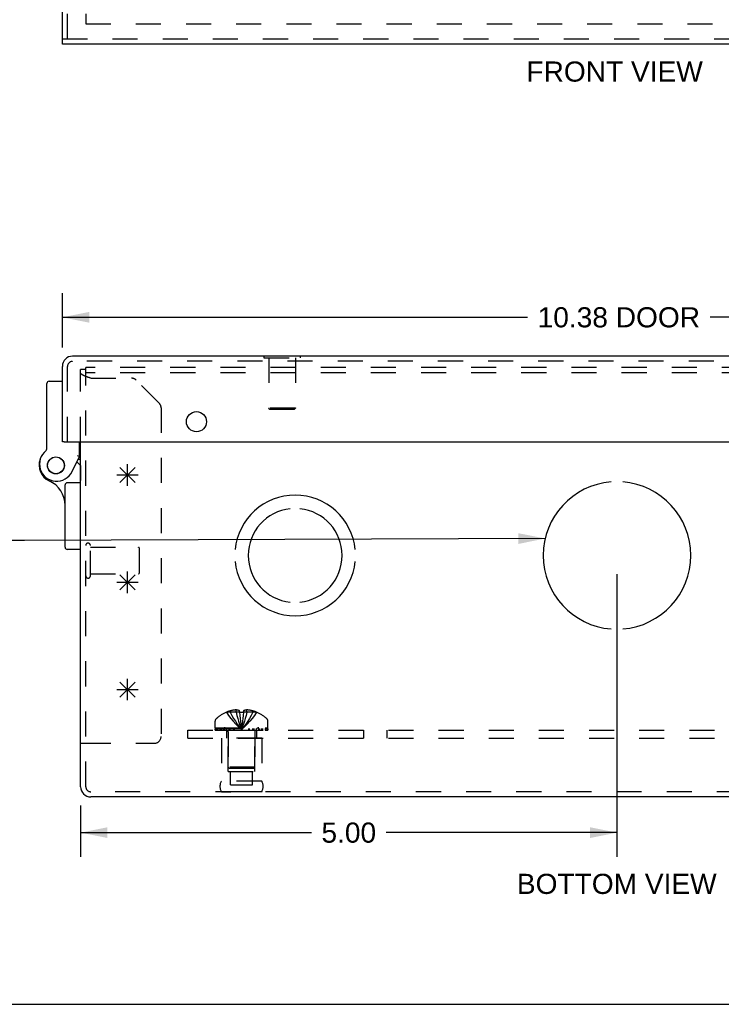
# Model space of a CAD drawing. Header units: inches. Extents: x 0 to 42.5, y 0 to 27.5.
# Tile 2 of 15: x 8.9 to 15.4, y 0 to 9.2. Entities that reach past the tile are written whole.
import ezdxf

# ---------------------------------------------------------------- set-up
doc = ezdxf.new("R2010")
doc.units = ezdxf.units.IN
doc.header["$LTSCALE"] = 2.3375
doc.header["$MEASUREMENT"] = 0
doc.linetypes.add('HIDDEN', pattern=[0.2, 0.1, -0.1])
doc.layers.get('0').update_dxf_attribs({"linetype": 'CONTINUOUS'})
for name, color, linetype in [('DEFAULT_2', 8, 'HIDDEN'), ('DIMENSIONS', 7, 'CONTINUOUS'), ('DOOR_ASSEMBLY', 7, 'CONTINUOUS'), ('OPEN', 7, 'CONTINUOUS'), ('SPOTWELDS', 7, 'CONTINUOUS'), ('SUBPANEL', 7, 'CONTINUOUS')]:
    doc.layers.add(name, color=color, linetype=linetype)
doc.styles.get("Standard").update_dxf_attribs({"font": 'arial.ttf'})
doc.dimstyles.new('DIMSTYLE_1', dxfattribs={"dimtxt": 0.1875, "dimasz": 0.25, "dimexe": 0.09, "dimexo": 0.07, "dimgap": 0.0375, "dimtad": 0, "dimtih": 1, "dimtoh": 1, "dimzin": 4, "dimdsep": 46, "dimtxsty": 'Standard', "dimblk": '_FILLED', "dimblk1": '_FILLED', "dimblk2": '_FILLED', "dimcen": 0.09, "dimadec": 3, "dimazin": 1, "dimtfac": 1, "dimtdec": 3, "dimtofl": 0, "dimtmove": 0, "dimatfit": 3, "dimldrblk": '_FILLED', "dimfxl": 0, "dimtolj": 1, "dimtzin": 4, "dimarcsym": 0})
doc.dimstyles.get("Standard").update_dxf_attribs({"dimtxt": 0.2125, "dimasz": 0.25, "dimexe": 0.09, "dimexo": 0.07, "dimgap": 0.09, "dimtad": 0, "dimtih": 1, "dimtoh": 1, "dimdec": 3, "dimzin": 4, "dimdsep": 46, "dimtxsty": 'Standard', "dimblk": '_FILLED', "dimblk1": '_FILLED', "dimblk2": '_FILLED', "dimcen": 0.09, "dimadec": 3, "dimazin": 1, "dimtp": 0.001, "dimtm": 0.001, "dimtfac": 1, "dimtdec": 3, "dimtofl": 0, "dimtmove": 0, "dimatfit": 3, "dimldrblk": '_FILLED', "dimfxl": 0, "dimtolj": 1, "dimtzin": 4, "dimarcsym": 0})

# ---------------------------------------------------------------- blocks, each defined once
blk = doc.blocks.new('_FILLED')
at = {"color": 0, "linetype": 'ByBlock'}
blk.add_solid([(0, 0), (-1, 0.2), (-1, -0.2)], dxfattribs=at)
blk = doc.blocks.new('*D11')
at = {"layer": 'DIMENSIONS', "color": 2, "linetype": 'Continuous'}
for p, q in [((9.3049, 6.12), (9.3049, 6.6272)), ((19.6799, 6.12), (19.6799, 6.6272)), ((9.3049, 6.4022), (13.6424, 6.4022)), ((19.6799, 6.4022), (15.3425, 6.4022))]:
    blk.add_line(p, q, dxfattribs=at)
at = {"layer": 'DIMENSIONS', "color": 2, "linetype": 'Continuous', "xscale": 0.25, "yscale": 0.25, "zscale": 0.25, "rotation": 180}
blk.add_blockref('_FILLED', (9.3049, 6.4022), dxfattribs=at)
at = {"layer": 'DIMENSIONS', "color": 2, "linetype": 'Continuous', "xscale": 0.25, "yscale": 0.25, "zscale": 0.25}
blk.add_blockref('_FILLED', (19.6799, 6.4022), dxfattribs=at)
at = {"layer": 'DIMENSIONS', "color": 2, "linetype": 'Continuous', "insert": (14.4924, 6.4959), "char_height": 0.1875, "width": 1.512546, "attachment_point": 2, "line_spacing_factor": 0.9}
blk.add_mtext('10.38 DOOR', dxfattribs=at)
blk = doc.blocks.new('*D17')
at = {"layer": 'DIMENSIONS', "color": 2, "linetype": 'Continuous'}
for p, q in [((14.4749, 4.0078), (14.4749, 1.3749)), ((9.4749, 1.8526), (9.4749, 1.3749)), ((9.4749, 1.5999), (11.6264, 1.5999)), ((14.4749, 1.5999), (12.3235, 1.5999))]:
    blk.add_line(p, q, dxfattribs=at)
at = {"layer": 'DIMENSIONS', "color": 2, "linetype": 'Continuous', "xscale": 0.25, "yscale": 0.25, "zscale": 0.25, "rotation": 180}
blk.add_blockref('_FILLED', (9.4749, 1.5999), dxfattribs=at)
at = {"layer": 'DIMENSIONS', "color": 2, "linetype": 'Continuous', "xscale": 0.25, "yscale": 0.25, "zscale": 0.25}
blk.add_blockref('_FILLED', (14.4749, 1.5999), dxfattribs=at)
at = {"layer": 'DIMENSIONS', "color": 2, "linetype": 'Continuous', "insert": (11.9749, 1.6937), "char_height": 0.1875, "width": 0.509526, "attachment_point": 2, "line_spacing_factor": 0.9}
blk.add_mtext('5.00', dxfattribs=at)

msp = doc.modelspace()

# ---------------------------------------------------------------- linework, layer by layer
at = {"color": 3, "linetype": 'Continuous'}
for p, q in [((9.4749, 2.0276), (9.4749, 5.2418)), ((19.3801, 1.9328), (9.5697, 1.9328))]:
    msp.add_line(p, q, dxfattribs=at)
at = {"color": 7, "linetype": 'Continuous'}
for p, q in [((9.4749, 2.4328), (9.5229, 2.4328)), ((0, 0), (42.5, 0))]:
    msp.add_line(p, q, dxfattribs=at)
at = {"color": 3, "linetype": 'Continuous'}
msp.add_arc((9.5697, 2.0276), 0.0948, 180, 270, dxfattribs=at)
at = {"layer": 'DEFAULT_2', "color": 8, "linetype": 'HIDDEN'}
for p, q in [((9.5229, 9.2311), (9.5229, 9.1363)), ((9.5229, 9.1363), (19.4269, 9.1363)), ((9.4749, 5.2418), (9.4749, 5.9148)), ((9.5229, 5.9148), (9.4749, 5.9148)), ((9.4755, 5.8814), (9.4753, 5.882)), ((9.4775, 5.8773), (9.4771, 5.878)), ((9.478, 5.8766), (9.4775, 5.8773)), ((9.4797, 5.8745), (9.4791, 5.8752)), ((9.5229, 2.0276), (9.5229, 5.9328)), ((19.4269, 5.9328), (9.5229, 5.9328)), ((19.4269, 5.8848), (9.5229, 5.8848)), ((9.4912, 5.8657), (9.4901, 5.8664)), ((9.4924, 5.865), (9.4912, 5.8657)), ((9.4935, 5.8643), (9.4924, 5.865)), ((9.52, 5.8521), (9.5183, 5.8528)), ((9.5253, 5.85), (9.5229, 5.8509)), ((9.5459, 5.8425), (9.542, 5.8439)), ((9.5498, 5.8412), (9.5459, 5.8425)), ((9.5537, 5.8398), (9.5498, 5.8412)), ((9.5577, 5.8384), (9.5537, 5.8398)), ((9.5617, 5.8371), (9.5577, 5.8384)), ((9.5697, 5.8344), (9.5617, 5.8371)), ((9.5697, 5.8344), (9.9501, 5.8344)), ((10.2074, 5.6019), (9.9925, 5.8168)), ((10.2249, 5.5595), (10.2249, 2.4948)), ((9.5659, 3.9928), (9.5659, 4.2768)), ((9.5659, 4.2588), (10.0129, 4.2588)), ((10.0229, 4.0208), (10.0229, 4.2488)), ((9.5659, 4.0108), (10.0129, 4.0108)), ((10.8347, 2.7216), (10.8344, 2.722)), ((10.8356, 2.722), (10.8347, 2.7216)), ((10.9569, 2.722), (10.8356, 2.722)), ((10.8704, 2.722), (10.8704, 2.7347)), ((10.9253, 2.722), (10.9253, 2.7438)), ((10.9569, 2.722), (10.9569, 2.7347)), ((10.9569, 2.722), (10.957, 2.7216)), ((10.963, 2.7218), (10.957, 2.7216)), ((10.9929, 2.7216), (10.9869, 2.7218)), ((10.9904, 2.6929), (10.9877, 2.6646)), ((10.9929, 2.722), (10.9904, 2.6926)), ((10.9929, 2.7347), (10.9929, 2.722)), ((10.9929, 2.722), (10.9929, 2.7216)), ((11.1143, 2.722), (10.9929, 2.722)), ((11.0246, 2.722), (11.0246, 2.7438)), ((11.0794, 2.722), (11.0794, 2.7347)), ((11.1152, 2.7216), (11.1143, 2.722)), ((11.1154, 2.722), (11.1152, 2.7216)), ((10.7289, 2.5758), (10.7289, 2.637)), ((10.7289, 2.5758), (11.2209, 2.5758)), ((10.7293, 2.5558), (10.7293, 2.5708)), ((10.7293, 2.5708), (11.2206, 2.5708)), ((10.7371, 2.5708), (10.7371, 2.5558)), ((10.7548, 2.5558), (10.7548, 2.5708)), ((10.7761, 2.5558), (10.7761, 2.5708)), ((10.7817, 2.5708), (10.7817, 2.5558)), ((10.7874, 2.5558), (10.7874, 2.5708)), ((10.8072, 2.5558), (10.8072, 2.5708)), ((10.8166, 2.5558), (10.8166, 2.5708)), ((10.8348, 2.5558), (10.8348, 2.5708)), ((10.8581, 2.5708), (10.8581, 2.5558)), ((10.869, 2.5558), (10.869, 2.5708)), ((10.9041, 2.5558), (10.9041, 2.5708)), ((10.9083, 2.5558), (10.9083, 2.5708)), ((10.9715, 2.5856), (10.9749, 2.561)), ((10.9715, 2.5856), (10.9749, 2.561)), ((11.0416, 2.5558), (11.0416, 2.5708)), ((11.0458, 2.5708), (11.0458, 2.5558)), ((11.0809, 2.5558), (11.0809, 2.5708)), ((11.0918, 2.5558), (11.0918, 2.5708)), ((11.1151, 2.5558), (11.1151, 2.5708)), ((11.1333, 2.5708), (11.1333, 2.5558)), ((11.1427, 2.5558), (11.1427, 2.5708)), ((11.1625, 2.5558), (11.1625, 2.5708)), ((11.1682, 2.5558), (11.1682, 2.5708)), ((11.1738, 2.5558), (11.1738, 2.5708)), ((11.1951, 2.5708), (11.1951, 2.5558)), ((11.2128, 2.5558), (11.2128, 2.5708)), ((11.2206, 2.5708), (11.2206, 2.5558)), ((11.2209, 2.5758), (11.2209, 2.637)), ((10.7293, 2.5558), (11.2206, 2.5558)), ((10.7869, 2.4808), (10.7869, 2.0808)), ((11.1629, 2.4808), (10.7869, 2.4808)), ((10.8499, 2.1688), (10.8499, 2.4808)), ((10.8509, 2.5386), (10.8509, 2.2108)), ((11.0989, 2.5386), (11.0989, 2.2108)), ((11.0999, 2.1688), (11.0999, 2.4808)), ((11.1629, 2.4808), (11.1629, 2.0808)), ((9.5229, 2.4328), (10.1629, 2.4328)), ((10.8609, 2.2008), (10.8509, 2.2108)), ((11.0989, 2.2108), (10.8509, 2.2108)), ((11.0889, 2.2008), (11.0989, 2.2108)), ((10.8499, 2.1688), (11.0999, 2.1688)), ((10.8609, 2.2008), (11.0889, 2.2008)), ((10.8734, 2.0438), (10.8734, 2.1688)), ((11.0764, 2.0438), (11.0764, 2.1688)), ((11.1629, 2.0808), (10.7869, 2.0808)), ((10.8734, 2.0438), (11.0764, 2.0438)), ((19.3801, 1.9808), (9.5697, 1.9808)), ((11.1629, 1.9809), (10.7869, 1.9809)), ((10.7869, 1.9809), (10.8749, 1.9808)), ((11.1629, 1.9809), (11.0749, 1.9808))]:
    msp.add_line(p, q, dxfattribs=at)
for points in [[(9.4753, 5.882), (9.4751, 5.8827), (9.475, 5.8834), (9.475, 5.8841), (9.4749, 5.8848)], [(9.4763, 5.8793), (9.476, 5.88), (9.4757, 5.8807), (9.4755, 5.8814)], [(9.4771, 5.878), (9.4767, 5.8786), (9.4763, 5.8793)], [(9.4791, 5.8752), (9.4785, 5.8759), (9.478, 5.8766)], [(9.4811, 5.8732), (9.4804, 5.8739), (9.4797, 5.8745)], [(9.4834, 5.8711), (9.4826, 5.8718), (9.4818, 5.8725), (9.4811, 5.8732)], [(9.486, 5.8691), (9.4851, 5.8698), (9.4842, 5.8705), (9.4834, 5.8711)], [(9.4901, 5.8664), (9.489, 5.8671), (9.488, 5.8677), (9.487, 5.8684), (9.486, 5.8691)], [(9.515, 5.8541), (9.5134, 5.8548), (9.5118, 5.8555), (9.5102, 5.8562), (9.5086, 5.8568), (9.5071, 5.8575), (9.5056, 5.8582), (9.5042, 5.8589), (9.5027, 5.8596), (9.5013, 5.8602), (9.4999, 5.8609), (9.4986, 5.8616), (9.4973, 5.8623), (9.496, 5.863), (9.4947, 5.8636), (9.4935, 5.8643)], [(9.5183, 5.8528), (9.5167, 5.8534), (9.515, 5.8541)], [(9.5235, 5.8507), (9.5218, 5.8514), (9.52, 5.8521)], [(9.5382, 5.8453), (9.5363, 5.8459), (9.5344, 5.8466), (9.5325, 5.8473), (9.5307, 5.848), (9.5289, 5.8487), (9.5271, 5.8493), (9.5253, 5.85)], [(9.542, 5.8439), (9.5401, 5.8446), (9.5382, 5.8453)], [(10.8347, 2.7216), (10.8544, 2.6926), (10.8755, 2.6646), (10.8982, 2.6374), (10.9223, 2.611), (10.9479, 2.5856), (10.9749, 2.561)], [(10.9253, 2.7438), (10.9202, 2.7434), (10.915, 2.743), (10.9099, 2.7424), (10.9046, 2.7417), (10.8993, 2.7409), (10.8938, 2.74), (10.8883, 2.7389), (10.8825, 2.7377), (10.8766, 2.7363), (10.8704, 2.7347)], [(10.8704, 2.722), (10.8851, 2.6929), (10.9009, 2.6648), (10.9177, 2.6375), (10.9357, 2.6111), (10.9548, 2.5856), (10.9749, 2.561)], [(10.9569, 2.7347), (10.9528, 2.7365), (10.9488, 2.7381), (10.9449, 2.7395), (10.941, 2.7407), (10.937, 2.7418), (10.9331, 2.7426), (10.9292, 2.7433), (10.9253, 2.7438)], [(10.9253, 2.722), (10.9322, 2.6929), (10.9397, 2.6648), (10.9477, 2.6375), (10.9563, 2.6111), (10.9654, 2.5856), (10.9749, 2.561)], [(10.9569, 2.722), (10.9595, 2.6929), (10.9622, 2.6648), (10.9651, 2.6375), (10.9682, 2.6111), (10.9715, 2.5856)], [(10.957, 2.7216), (10.9595, 2.6926), (10.9622, 2.6646), (10.9651, 2.6374), (10.9682, 2.611)], [(10.963, 2.7218), (10.9689, 2.7219), (10.9749, 2.722), (10.981, 2.7219), (10.9869, 2.7218)], [(11.0246, 2.722), (11.0177, 2.6929), (11.0102, 2.6648), (11.0021, 2.6375), (10.9936, 2.6111), (10.9845, 2.5856), (10.9749, 2.561)], [(11.0794, 2.722), (11.0648, 2.6929), (11.049, 2.6648), (11.0322, 2.6375), (11.0142, 2.6111), (10.9951, 2.5856), (10.9749, 2.561)], [(11.1152, 2.7216), (11.0955, 2.6926), (11.0744, 2.6646), (11.0517, 2.6374), (11.0276, 2.611), (11.002, 2.5856), (10.9749, 2.561)], [(10.9877, 2.6648), (10.9848, 2.6374), (10.9817, 2.611), (10.9784, 2.5856), (10.9749, 2.561)], [(11.0246, 2.7438), (11.0207, 2.7433), (11.0168, 2.7426), (11.0129, 2.7418), (11.0089, 2.7407), (11.005, 2.7395), (11.0011, 2.7381), (10.9971, 2.7365), (10.9929, 2.7347)], [(11.0794, 2.7347), (11.0733, 2.7363), (11.0674, 2.7377), (11.0616, 2.7389), (11.0561, 2.74), (11.0506, 2.7409), (11.0453, 2.7417), (11.04, 2.7424), (11.0349, 2.743), (11.0297, 2.7434), (11.0246, 2.7438)], [(10.9848, 2.6375), (10.9817, 2.6111), (10.9784, 2.5856), (10.9749, 2.561)]]:
    msp.add_lwpolyline(points, dxfattribs=at)
for centre, radius, start, end in [((9.9501, 5.7744), 0.06, 45, 90), ((10.1649, 5.5595), 0.06, 0, 45), ((9.5444, 4.2768), 0.0215, 360, 180), ((10.0129, 4.2488), 0.01, 360, 90), ((9.5444, 3.9928), 0.0215, 180, 0), ((10.0129, 4.0208), 0.01, 270, 0), ((10.7639, 2.637), 0.035, 130.93344, 180), ((10.9749, 2.3937), 0.357, 113.17274, 130.93344), ((10.9749, 2.3937), 0.3566, 107.04066, 113.00172), ((10.9749, 2.3937), 0.3566, 66.99828, 72.95934), ((10.9749, 2.3937), 0.357, 49.06656, 66.82726), ((11.1859, 2.637), 0.035, 0, 49.06656), ((10.8137, 2.5386), 0.0372, 59.9503, 90), ((11.1361, 2.5386), 0.0372, 90, 120.0497), ((10.1629, 2.4948), 0.062, 270, 360), ((10.8137, 2.5386), 0.0372, 0, 27.53986), ((11.1361, 2.5386), 0.0372, 152.46014, 180), ((9.5697, 2.0276), 0.0468, 180, 270), ((10.8736, 2.0308), 0.1, 150.05079, 209.94921), ((11.0763, 2.0308), 0.1, 330.05079, 29.94921)]:
    msp.add_arc(centre, radius, start, end, dxfattribs=at)
at = {"layer": 'DOOR_ASSEMBLY', "color": 3, "linetype": 'Continuous'}
for p, q in [((9.3049, 8.9968), (9.3049, 19.2758)), ((19.6799, 8.9488), (9.3049, 8.9488)), ((19.5851, 6.0398), (9.3997, 6.0398)), ((9.3049, 5.2418), (9.3049, 5.945)), ((9.3199, 5.2418), (19.6649, 5.2418))]:
    msp.add_line(p, q, dxfattribs=at)
at = {"layer": 'DOOR_ASSEMBLY', "color": 8, "linetype": 'HIDDEN'}
for p, q in [((9.3529, 8.9968), (9.3529, 19.2758)), ((9.3049, 8.9968), (19.6799, 8.9968)), ((19.5851, 5.9918), (9.3997, 5.9918)), ((11.1844, 6.0398), (11.1844, 6.0258)), ((11.1844, 6.0258), (11.5214, 6.0258)), ((11.2289, 6.0258), (11.2289, 5.5538)), ((11.4769, 6.0258), (11.4769, 5.5538)), ((11.5214, 6.0398), (11.5214, 6.0258)), ((9.3529, 5.2418), (9.3529, 5.945)), ((11.2389, 5.5438), (11.2289, 5.5538)), ((11.4769, 5.5538), (11.2289, 5.5538)), ((11.4669, 5.5438), (11.2389, 5.5438)), ((11.4669, 5.5438), (11.4769, 5.5538)), ((9.4749, 5.0223), (9.4749, 4.8798))]:
    msp.add_line(p, q, dxfattribs=at)
at = {"layer": 'DOOR_ASSEMBLY', "color": 7, "linetype": 'Continuous'}
for p, q in [((9.3049, 8.9488), (9.3049, 8.9968)), ((11.1844, 6.0438), (11.1844, 6.0398)), ((11.1844, 6.0438), (11.5214, 6.0438)), ((11.5214, 6.0438), (11.5214, 6.0398)), ((9.1603, 5.1758), (9.1603, 5.7858)), ((9.1803, 5.8058), (9.3049, 5.8058)), ((9.3199, 5.2418), (9.3049, 5.2418)), ((9.4649, 5.1058), (9.4649, 5.2418)), ((9.3953, 4.9639), (9.4649, 5.1058)), ((9.4401, 5.0551), (9.4749, 5.0223)), ((9.4749, 5.0773), (9.451, 5.0773)), ((9.3303, 4.2588), (9.3303, 4.8398)), ((9.4749, 4.8598), (9.3503, 4.8598)), ((9.4749, 4.2388), (9.3503, 4.2388))]:
    msp.add_line(p, q, dxfattribs=at)
for points in [[(9.4512, 5.109), (9.4481, 5.1097), (9.4449, 5.1104)], [(9.4649, 5.1058), (9.4647, 5.1058), (9.4512, 5.109)]]:
    msp.add_lwpolyline(points, dxfattribs=at)
at = {"layer": 'DOOR_ASSEMBLY', "color": 3, "linetype": 'Continuous'}
msp.add_circle((10.5549, 5.4293), 0.0938, dxfattribs=at)
at = {"layer": 'DOOR_ASSEMBLY', "color": 7, "linetype": 'Continuous'}
for radius in [0.079, 0.078]:
    msp.add_circle((9.2449, 5.0223), radius, dxfattribs=at)
at = {"layer": 'DOOR_ASSEMBLY', "color": 3, "linetype": 'Continuous'}
msp.add_arc((9.3997, 5.945), 0.0948, 90, 180, dxfattribs=at)
at = {"layer": 'DOOR_ASSEMBLY', "color": 8, "linetype": 'HIDDEN'}
msp.add_arc((9.3997, 5.945), 0.0468, 90, 180, dxfattribs=at)
at = {"layer": 'DOOR_ASSEMBLY', "color": 7, "linetype": 'Continuous'}
for centre, radius, start, end in [((9.1803, 5.7858), 0.02, 90, 180), ((9.2517, 5.0344), 0.16, 128.21058, 333.85198), ((9.1403, 5.1758), 0.02, 308.21058, 360), ((9.2449, 5.0223), 0.1575, 158.68739, 246.17348), ((9.0803, 4.6495), 0.25, 0, 66.17348), ((9.3503, 4.8398), 0.02, 90, 180), ((9.3503, 4.2588), 0.02, 180, 270)]:
    msp.add_arc(centre, radius, start, end, dxfattribs=at)
at = {"layer": 'OPEN', "color": 40, "linetype": 'Continuous'}
for centre, radius, start, end in [((14.4749, 4.1828), 0.6875, 94.58857, 265.41143), ((14.4749, 4.1828), 0.6875, 274.58857, 85.41143), ((11.4749, 4.1828), 0.5625, 5.61122, 174.38878), ((11.4749, 4.1828), 0.4375, 95.90372, 264.09628), ((11.4749, 4.1828), 0.4375, 275.90372, 84.09628), ((11.4749, 4.1828), 0.5625, 185.61122, 354.38878)]:
    msp.add_arc(centre, radius, start, end, dxfattribs=at)
at = {"layer": 'SPOTWELDS', "color": 40, "linetype": 'Continuous'}
for p, q in [((9.8417, 4.8621), (9.9832, 5.0035)), ((9.8417, 5.0035), (9.9832, 4.8621)), ((9.9124, 4.8328), (9.9124, 5.0328)), ((9.8124, 4.9328), (10.0124, 4.9328)), ((9.8417, 3.8621), (9.9832, 4.0035)), ((9.8417, 4.0035), (9.9832, 3.8621)), ((9.9124, 3.8328), (9.9124, 4.0328)), ((9.8124, 3.9328), (10.0124, 3.9328)), ((9.9124, 2.8328), (9.9124, 3.0328)), ((9.8417, 3.0035), (9.9832, 2.8621)), ((9.8417, 2.8621), (9.9832, 3.0035)), ((9.8124, 2.9328), (10.0124, 2.9328))]:
    msp.add_line(p, q, dxfattribs=at)
at = {"layer": 'SUBPANEL', "color": 8, "linetype": 'HIDDEN'}
for p, q in [((10.4749, 2.4808), (10.4749, 2.5558)), ((10.4749, 2.5558), (18.4749, 2.5558)), ((10.4749, 2.4808), (18.4749, 2.4808)), ((10.8344, 2.5558), (10.8344, 2.4808)), ((11.1154, 2.5558), (11.1154, 2.4808)), ((12.1159, 2.4808), (12.1159, 2.5558)), ((12.3339, 2.4808), (12.3339, 2.5558))]:
    msp.add_line(p, q, dxfattribs=at)

# ---------------------------------------------------------------- texts
at = {"layer": 'DIMENSIONS', "color": 2, "linetype": 'Continuous', "char_height": 0.1875, "attachment_point": 2, "line_spacing_factor": 0.9}
for s, insert, width in [('FRONT VIEW', (14.453, 8.7859), 1.640799), ('BOTTOM VIEW', (14.473, 1.2161), 1.858271)]:
    msp.add_mtext(s, dxfattribs=dict(at, insert=insert, width=width))

# ---------------------------------------------------------------- dimensions: what is measured, and where the dimension line sits
at = {"layer": 'DIMENSIONS', "color": 2, "linetype": 'Continuous'}
dim = msp.add_linear_dim(base=(19.6799499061, 6.4021981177), p1=(9.3049499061, 6.0499662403), p2=(19.6799499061, 6.0499662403), text='<> DOOR', dimstyle='DIMSTYLE_1', dxfattribs=at)
dim.commit()
dim.dimension.update_dxf_attribs({"geometry": '*D11', "text_midpoint": (14.4924499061, 6.4021981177), "dimtype": 160})
dim = msp.add_linear_dim(base=(14.4749, 1.5999), p1=(9.4749, 1.9226), p2=(14.4749, 4.0778), dimstyle='DIMSTYLE_1', dxfattribs=at)
dim.commit()
dim.dimension.update_dxf_attribs({"geometry": '*D17', "text_midpoint": (11.9744, 1.5989), "dimtype": 160})

# ---------------------------------------------------------------- leaders
at = {"layer": 'DIMENSIONS', "color": 2, "linetype": 'Continuous', "annotation_type": 0, "has_hookline": 1, "hookline_direction": 1}
for points, text_width in [([(17.9446, 4.4923), (19.7847, 4.9923), (20.0114, 4.9923)], 5.4188), ([(13.8059, 4.3409), (8.9526, 4.3229), (8.7653, 4.3229)], 3.9687)]:
    msp.add_leader(points, dimstyle='Standard', override={"dimtad": 0}, dxfattribs=dict(at, text_width=text_width))

doc.saveas('drawing.dxf')
